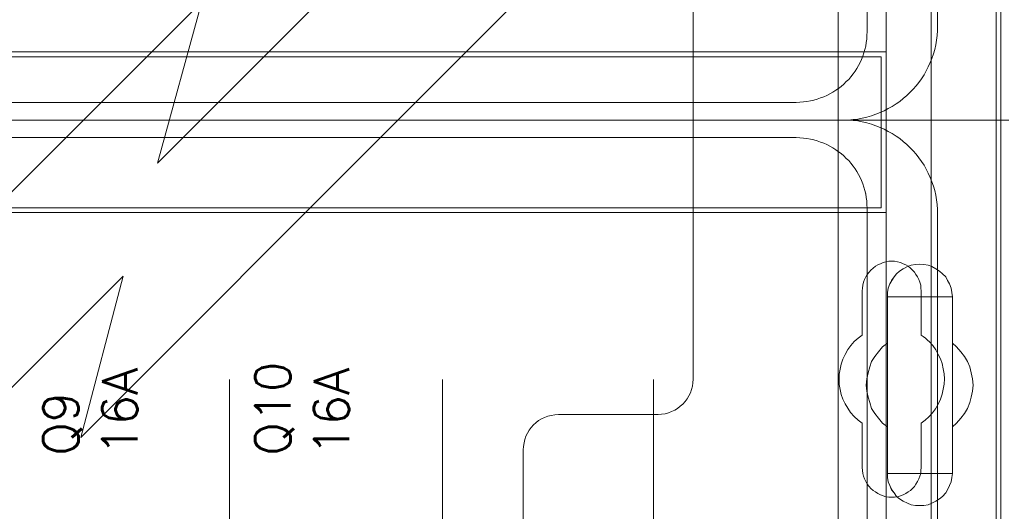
# Model space of a CAD drawing. Header units: millimetres. Extents: x 12819 to 17524, y -4386 to -1138.
# Tile 59 of 94: x 13093.34 to 13101.71, y -4209.89 to -4205.71. Entities that reach past the tile are written whole.
import ezdxf

# ---------------------------------------------------------------- set-up
doc = ezdxf.new("R2010")
doc.units = ezdxf.units.MM
doc.layers.get('0').update_dxf_attribs({"lineweight": 15})
for name, color, linetype, lineweight in [('30', 7, 'Continuous', 15), ('5', 7, 'Continuous', 15), ('50', 7, 'Continuous', 15), ('60', 7, 'Continuous', 15)]:
    doc.layers.add(name, color=color, linetype=linetype, lineweight=lineweight)
doc.styles.get("Standard").update_dxf_attribs({"font": 'romans.shx', "width": 0.7, "oblique": 15})

# ---------------------------------------------------------------- blocks, each defined once
blk = doc.blocks.new('*U361')
at = {"layer": '5', "color": 7}
for points in [[(383.557744, -401.906622), (383.557744, -78.80915), (383.557744, -73.723024), (384.176394, -73.723024), (396.755611, -73.723024), (397.374261, -73.723024), (397.374261, -78.80915), (397.374261, -148.781921), (397.374261, -173.236429), (397.374261, -298.745591), (397.374261, -323.251474), (397.374261, -401.906622)], [(397.374953, -401.90662), (397.374953, -323.251472), (397.374953, -298.745589), (397.374953, -173.236428), (397.374953, -148.781921), (397.374953, -78.80915), (397.374953, -73.723024), (396.756193, -73.723024), (384.174748, -73.723024), (383.555989, -73.723024), (383.555989, -78.80915), (383.555989, -401.90662)]]:
    blk.add_lwpolyline(points, dxfattribs=at)
for points in [[(383.555989, -401.908515), (383.555989, -78.80939), (383.555989, -401.908515)], [(397.372691, -173.23604), (397.372691, -298.74629), (397.372691, -173.23604)], [(391.858852, -267.870681), (391.497898, -268.024823), (391.188509, -268.178965), (390.827556, -268.230346), (390.466602, -268.230346), (390.105648, -268.230346), (389.744694, -268.178965), (389.435305, -268.024823), (389.074351, -267.870681), (388.764962, -267.665158), (388.507138, -267.459636), (388.300879, -267.151352), (388.094619, -266.894448), (387.939925, -266.534783), (387.78523, -266.226499), (387.733666, -265.866834), (387.733666, -265.50717), (387.733666, -261.550857), (387.321147, -261.242573), (386.960193, -260.831527), (386.650804, -260.420482), (386.39298, -260.009436), (386.238285, -259.495629), (386.083591, -259.033203), (385.980461, -258.519396), (385.928896, -258.00559), (385.980461, -257.491783), (386.083591, -256.977976), (386.238285, -256.464169), (386.39298, -256.001743), (386.650804, -255.590697), (386.960193, -255.179652), (387.321147, -254.768606), (387.733666, -254.460322), (387.733666, -250.50401), (387.733666, -250.144345), (387.78523, -249.78468), (387.939925, -249.425015), (388.094619, -249.116731), (388.300879, -248.808447), (388.507138, -248.551544), (388.764962, -248.346021), (389.074351, -248.140498), (389.435305, -247.934975), (389.744694, -247.832214), (390.105648, -247.780833), (390.466602, -247.729453), (390.827556, -247.780833), (391.188509, -247.832214), (391.497898, -247.934975), (391.858852, -248.140498), (392.168241, -248.346021), (392.426065, -248.551544), (392.68389, -248.808447), (392.838584, -249.116731), (392.993279, -249.425015), (393.147973, -249.78468), (393.199538, -250.144345), (393.251103, -250.50401), (393.251103, -254.460322), (393.612057, -254.768606), (393.97301, -255.179652), (394.282399, -255.590697), (394.540224, -256.001743), (394.746483, -256.464169), (394.849613, -256.977976), (394.952742, -257.491783), (395.004307, -258.00559), (394.952742, -258.519396), (394.849613, -259.033203), (394.746483, -259.495629), (394.540224, -260.009436), (394.282399, -260.420482), (393.97301, -260.831527), (393.612057, -261.242573), (393.251103, -261.550857), (393.251103, -265.50717), (393.199538, -265.866834), (393.147973, -266.226499), (392.993279, -266.534783), (392.838584, -266.894448), (392.68389, -267.151352), (392.426065, -267.459636), (392.168241, -267.665158), (391.858852, -267.870681)], [(389.074351, -267.870681), (389.435305, -268.024823), (389.744694, -268.178965), (390.105648, -268.230346), (390.466602, -268.230346), (390.827556, -268.230346), (391.188509, -268.178965), (391.497898, -268.024823), (391.858852, -267.870681), (392.168241, -267.665158), (392.426065, -267.459636), (392.68389, -267.151352), (392.838584, -266.894448), (392.993279, -266.534783), (393.147973, -266.226499), (393.199538, -265.866834), (393.251103, -265.50717), (393.251103, -261.550857), (393.612057, -261.242573), (393.97301, -260.831527), (394.282399, -260.420482), (394.540224, -260.009436), (394.746483, -259.495629), (394.849613, -259.033203), (394.952742, -258.519396), (395.004307, -258.00559), (394.952742, -257.491783), (394.849613, -256.977976), (394.746483, -256.464169), (394.540224, -256.001743), (394.282399, -255.590697), (393.97301, -255.179652), (393.612057, -254.768606), (393.251103, -254.460322), (393.251103, -250.50401), (393.199538, -250.144345), (393.147973, -249.78468), (392.993279, -249.425015), (392.838584, -249.116731), (392.68389, -248.808447), (392.426065, -248.551544), (392.168241, -248.346021), (391.858852, -248.140498), (391.497898, -247.934975), (391.188509, -247.832214), (390.827556, -247.780833), (390.466602, -247.729453), (390.105648, -247.780833), (389.744694, -247.832214), (389.435305, -247.934975), (389.074351, -248.140498), (388.764962, -248.346021), (388.507138, -248.551544), (388.300879, -248.808447), (388.094619, -249.116731), (387.939925, -249.425015), (387.78523, -249.78468), (387.733666, -250.144345), (387.733666, -250.50401), (387.733666, -254.460322), (387.321147, -254.768606), (386.960193, -255.179652), (386.650804, -255.590697), (386.39298, -256.001743), (386.238285, -256.464169), (386.083591, -256.977976), (385.980461, -257.491783), (385.928896, -258.00559), (385.980461, -258.519396), (386.083591, -259.033203), (386.238285, -259.495629), (386.39298, -260.009436), (386.650804, -260.420482), (386.960193, -260.831527), (387.321147, -261.242573), (387.733666, -261.550857), (387.733666, -265.50717), (387.733666, -265.866834), (387.78523, -266.226499), (387.939925, -266.534783), (388.094619, -266.894448), (388.300879, -267.151352), (388.507138, -267.459636), (388.764962, -267.665158), (389.074351, -267.870681)], [(389.074351, -267.870681), (389.435305, -268.024823), (389.744694, -268.178965), (390.105648, -268.230346), (390.466602, -268.230346), (390.827556, -268.230346), (391.188509, -268.178965), (391.497898, -268.024823), (391.858852, -267.870681), (392.168241, -267.665158), (392.426065, -267.459636), (392.68389, -267.151352), (392.838584, -266.894448), (392.993279, -266.534783), (393.147973, -266.226499), (393.199538, -265.866834), (393.251103, -265.50717), (393.251103, -261.550857), (393.612057, -261.242573), (393.97301, -260.831527), (394.282399, -260.420482), (394.540224, -260.009436), (394.746483, -259.495629), (394.849613, -259.033203), (394.952742, -258.519396), (395.004307, -258.00559), (394.952742, -257.491783), (394.849613, -256.977976), (394.746483, -256.464169), (394.540224, -256.001743), (394.282399, -255.590697), (393.97301, -255.179652), (393.612057, -254.768606), (393.251103, -254.460322), (393.251103, -250.50401), (393.199538, -250.144345), (393.147973, -249.78468), (392.993279, -249.425015), (392.838584, -249.116731), (392.68389, -248.808447), (392.426065, -248.551544), (392.168241, -248.346021), (391.858852, -248.140498), (391.497898, -247.934975), (391.188509, -247.832214), (390.827556, -247.780833), (390.466602, -247.729453), (390.105648, -247.780833), (389.744694, -247.832214), (389.435305, -247.934975), (389.074351, -248.140498), (388.764962, -248.346021), (388.507138, -248.551544), (388.300879, -248.808447), (388.094619, -249.116731), (387.939925, -249.425015), (387.78523, -249.78468), (387.733666, -250.144345), (387.733666, -250.50401), (387.733666, -254.460322), (387.321147, -254.768606), (386.960193, -255.179652), (386.650804, -255.590697), (386.39298, -256.001743), (386.238285, -256.464169), (386.083591, -256.977976), (385.980461, -257.491783), (385.928896, -258.00559), (385.980461, -258.519396), (386.083591, -259.033203), (386.238285, -259.495629), (386.39298, -260.009436), (386.650804, -260.420482), (386.960193, -260.831527), (387.321147, -261.242573), (387.733666, -261.550857), (387.733666, -265.50717), (387.733666, -265.866834), (387.78523, -266.226499), (387.939925, -266.534783), (388.094619, -266.894448), (388.300879, -267.151352), (388.507138, -267.459636), (388.764962, -267.665158), (389.074351, -267.870681)], [(393.251206, -250.504653), (393.199622, -250.144905), (393.148038, -249.785157), (392.993288, -249.425409), (392.838537, -249.117053), (392.683786, -248.808697), (392.425868, -248.551734), (392.167951, -248.346164), (391.858449, -248.140593), (391.497364, -247.935023), (391.187863, -247.832238), (390.826778, -247.780845), (390.465693, -247.729453), (390.104608, -247.780845), (389.743523, -247.832238), (389.434021, -247.935023), (389.072936, -248.140593), (388.763435, -248.346164), (388.505517, -248.551734), (388.299183, -248.808697), (388.092848, -249.117053), (387.938098, -249.425409), (387.783347, -249.785157), (387.731763, -250.144905), (387.731763, -250.504653), (393.251206, -250.504653)], [(387.731763, -254.462468), (387.731763, -250.504653), (387.731763, -254.462468)], [(393.248943, -250.504653), (393.248943, -254.462468), (393.248943, -250.504653)], [(387.734025, -254.460215), (387.321424, -254.768527), (386.960399, -255.17961), (386.650948, -255.590693), (386.393072, -256.001776), (386.238347, -256.464244), (386.083622, -256.978097), (385.980471, -257.491951), (385.928896, -258.005804), (385.980471, -258.519658), (386.083622, -259.033511), (386.238347, -259.495979), (386.393072, -260.009833), (386.650948, -260.420916), (386.960399, -260.831998), (387.321424, -261.243081), (387.734025, -261.551393), (387.734025, -254.460215)], [(393.248943, -261.551393), (393.610342, -261.243081), (393.97174, -260.831998), (394.28151, -260.420916), (394.539652, -260.009833), (394.746165, -259.495979), (394.849422, -259.033511), (394.952679, -258.519658), (395.004307, -258.005804), (394.952679, -257.491951), (394.849422, -256.978097), (394.746165, -256.464244), (394.539652, -256.001776), (394.28151, -255.590693), (393.97174, -255.17961), (393.610342, -254.768527), (393.248943, -254.460215), (393.248943, -261.551393)], [(387.731763, -265.506955), (387.731763, -261.549141), (387.731763, -265.506955)], [(393.248943, -261.549141), (393.248943, -265.506955), (393.248943, -261.549141)], [(387.731763, -265.504703), (387.731763, -265.864693), (387.783347, -266.224684), (387.938098, -266.533247), (388.092848, -266.893238), (388.299183, -267.150374), (388.505517, -267.458937), (388.763435, -267.664646), (389.072936, -267.870355), (389.434021, -268.024637), (389.743523, -268.178919), (390.104608, -268.230346), (390.465693, -268.230346), (390.826778, -268.230346), (391.187863, -268.178919), (391.497364, -268.024637), (391.858449, -267.870355), (392.167951, -267.664646), (392.425868, -267.458937), (392.683786, -267.150374), (392.838537, -266.893238), (392.993288, -266.533247), (393.148038, -266.224684), (393.199622, -265.864693), (393.251206, -265.504703), (387.731763, -265.504703)]]:
    blk.add_lwpolyline(points, close=True, dxfattribs=at)
at = {"layer": '50', "color": 7}
for points in [[(56.293786, -87.015604), (391.450601, -87.015604), (391.450601, -733.909907), (56.293786, -733.909907), (56.293786, -87.015604)], [(60.130251, -93.559401), (387.614136, -93.559401), (387.614136, -379.519945), (60.130251, -379.519945), (60.130251, -93.559401)], [(60.130251, -229.713175), (387.614136, -229.713175), (387.614136, -243.36617), (60.130251, -243.36617), (60.130251, -229.713175)]]:
    blk.add_lwpolyline(points, dxfattribs=at)
blk.add_lwpolyline([(60.541947, -230.123147), (387.204702, -230.123147), (387.204702, -242.953945), (60.541947, -242.953945), (60.541947, -230.123147)], close=True, dxfattribs=at)
blk = doc.blocks.new('*U362')
at = {"layer": '60', "color": 7}
for points in [[(50.996026, -70.999633), (396.967781, -70.999633), (396.967781, -411), (50.996026, -411), (50.996026, -70.999633)], [(396.967781, -381.064335), (396.967781, -101.06419)]]:
    blk.add_lwpolyline(points, dxfattribs=at)
at = {"layer": '60', "color": 253}
for points in [[(380.135744, -184.746816), (325.712738, -239.177273), (329.484378, -225.474677), (266.227126, -288.643388)], [(373.580276, -208.02291), (319.182582, -262.453338), (322.802345, -248.75075), (259.671657, -311.818115)]]:
    blk.add_lwpolyline(points, dxfattribs=at)
blk = doc.blocks.new('*U363')
at = {"layer": '50', "color": 7}
for points in [[(392.000283, -168.475919), (392.000283, -227.492506), (391.979283, -227.912852), (391.958283, -228.312181), (391.916283, -228.71151), (391.832282, -229.110838), (391.748282, -229.510167), (391.643282, -229.888479), (391.517282, -230.26679), (391.370282, -230.624084), (391.202281, -230.981378), (391.034281, -231.317655), (390.845281, -231.653932), (390.63528, -231.990209), (390.40428, -232.305469), (390.17328, -232.599711), (389.921279, -232.893953), (389.648279, -233.167178), (389.375278, -233.419386), (389.081278, -233.671593), (388.787277, -233.923801), (388.472277, -234.133974), (388.136276, -234.344147), (387.800276, -234.533303), (387.464275, -234.722458), (387.107275, -234.86958), (386.750274, -235.016701), (386.372273, -235.142804), (385.994273, -235.247891), (385.595272, -235.33196), (385.217271, -235.416029), (384.818271, -235.458064), (384.41927, -235.500099), (383.999269, -235.500099), (64.000731, -235.500099)], [(67.97014, -234.008879), (379.96686, -234.008879), (380.28186, -233.987861), (380.59686, -233.966844), (380.890859, -233.924808), (381.184859, -233.882773), (381.478859, -233.819721), (381.772859, -233.73565), (382.045858, -233.630562), (382.318858, -233.525474), (382.591858, -233.420386), (382.843858, -233.273263), (383.095858, -233.147158), (383.347857, -232.979017), (383.578857, -232.810876), (383.809857, -232.642735), (384.019857, -232.453577), (384.229857, -232.243401), (384.439856, -232.054243), (384.628856, -231.823049), (384.817856, -231.591856), (384.985856, -231.360662), (385.132856, -231.129469), (385.279856, -230.877258), (385.405855, -230.604029), (385.531855, -230.351818), (385.636855, -230.078589), (385.741855, -229.805361), (385.825855, -229.511114), (385.888855, -229.216868), (385.930855, -228.922622), (385.972855, -228.628375), (385.993855, -228.313112), (386.014855, -227.997848), (386.014855, -93.001856)]]:
    blk.add_lwpolyline(points, dxfattribs=at)
blk = doc.blocks.new('*U364')
at = {"layer": '30', "color": 7}
blk.add_lwpolyline([(371.226248, -213.482917), (371.226248, -235.500099), (398.055531, -235.500099)], dxfattribs=at)
blk.add_lwpolyline([(371.226248, -213.482917), (371.226248, -235.500099), (398.055531, -235.500099)], dxfattribs=at)
blk = doc.blocks.new('*U372')
at = {"layer": '50', "color": 7}
for points in [[(64.000731, -235.500099), (383.999269, -235.500099), (384.41927, -235.521116), (384.818271, -235.542133), (385.217271, -235.584168), (385.595272, -235.668237), (385.994273, -235.752306), (386.372273, -235.857393), (386.750274, -235.983497), (387.107275, -236.130618), (387.464275, -236.277739), (387.800276, -236.466895), (388.136276, -236.65605), (388.472277, -236.866223), (388.787277, -237.076396), (389.081278, -237.328604), (389.375278, -237.580812), (389.648279, -237.833019), (389.921279, -238.106244), (390.17328, -238.400487), (390.40428, -238.715746), (390.63528, -239.009988), (390.845281, -239.346265), (391.034281, -239.682542), (391.202281, -240.018819), (391.370282, -240.376113), (391.517282, -240.754424), (391.643282, -241.111719), (391.748282, -241.49003), (391.832282, -241.889359), (391.916283, -242.288688), (391.958283, -242.688016), (391.979283, -243.087345), (392.000283, -243.507691), (392.000283, -302.524279)], [(386.014855, -377.998341), (386.014855, -243.00235), (385.993855, -242.687086), (385.972855, -242.371822), (385.930855, -242.077576), (385.888855, -241.783329), (385.825855, -241.489083), (385.741855, -241.194837), (385.636855, -240.921608), (385.531855, -240.648379), (385.405855, -240.396168), (385.279856, -240.12294), (385.132856, -239.870729), (384.985856, -239.639535), (384.817856, -239.408341), (384.628856, -239.177148), (384.439856, -238.945954), (384.229857, -238.756796), (384.019857, -238.54662), (383.809857, -238.357462), (383.578857, -238.189321), (383.347857, -238.02118), (383.095858, -237.85304), (382.843858, -237.726934), (382.591858, -237.579811), (382.318858, -237.474723), (382.045858, -237.369635), (381.772859, -237.264547), (381.478859, -237.180477), (381.184859, -237.117424), (380.890859, -237.075389), (380.59686, -237.033354), (380.28186, -237.012336), (379.96686, -236.991318), (67.97014, -236.991318)], [(386.014855, -277.515554), (386.014855, -243.002694), (385.993855, -242.687412), (385.972855, -242.37213), (385.930855, -242.077867), (385.888855, -241.783604), (385.825855, -241.48934), (385.741855, -241.195077), (385.636855, -240.921833), (385.531855, -240.648589), (385.405855, -240.396363), (385.279856, -240.123119), (385.132856, -239.870893), (384.985856, -239.639687), (384.817856, -239.40848), (384.628856, -239.177273), (384.439856, -238.946066), (384.229857, -238.756897), (384.019857, -238.546709), (383.809857, -238.35754), (383.578857, -238.18939), (383.347857, -238.021239), (383.095858, -237.853089), (382.843858, -237.726976), (382.591858, -237.579845), (382.318858, -237.474751), (382.045858, -237.369657), (381.772859, -237.264563), (381.478859, -237.180488), (381.184859, -237.117431), (380.890859, -237.075394), (380.59686, -237.033356), (380.28186, -237.012337), (379.96686, -236.991318), (67.97014, -236.991318)], [(386.014855, -277.515554), (386.014855, -243.002694), (385.993855, -242.687412), (385.972855, -242.37213), (385.930855, -242.077867), (385.888855, -241.783604), (385.825855, -241.48934), (385.741855, -241.195077), (385.636855, -240.921833), (385.531855, -240.648589), (385.405855, -240.396363), (385.279856, -240.123119), (385.132856, -239.870893), (384.985856, -239.639687), (384.817856, -239.40848), (384.628856, -239.177273), (384.439856, -238.946066), (384.229857, -238.756897), (384.019857, -238.546709), (383.809857, -238.35754), (383.578857, -238.18939), (383.347857, -238.021239), (383.095858, -237.853089), (382.843858, -237.726976), (382.591858, -237.579845), (382.318858, -237.474751), (382.045858, -237.369657), (381.772859, -237.264563), (381.478859, -237.180488), (381.184859, -237.117431), (380.890859, -237.075394), (380.59686, -237.033356), (380.28186, -237.012337), (379.96686, -236.991318), (67.97014, -236.991318)], [(331.833839, -277.556101), (331.833839, -257.546274)], [(349.934895, -277.556101), (349.934895, -257.546274)], [(367.848199, -277.556101), (367.848199, -257.546274)]]:
    blk.add_lwpolyline(points, dxfattribs=at)
blk = doc.blocks.new('*U373')
at = {"layer": '30', "color": 7}
for points in [[(398.055531, -235.500099), (371.226248, -235.500099), (371.226248, -257.51728), (371.203871, -257.809942), (371.159118, -258.102604), (371.091989, -258.395266), (371.002484, -258.665416), (370.868226, -258.935565), (370.711591, -259.183202), (370.53258, -259.408327), (370.353569, -259.633451), (370.129805, -259.813551), (369.906041, -259.993651), (369.659901, -260.151238), (369.391384, -260.2638), (369.122868, -260.376362), (368.854351, -260.4439), (368.541082, -260.488925), (368.250189, -260.511437), (359.769539, -260.511437), (359.478646, -260.53395), (359.165377, -260.578974), (358.874484, -260.646512), (358.605967, -260.759074), (358.337451, -260.871636), (358.091311, -261.029224), (357.867547, -261.209323), (357.666159, -261.389423), (357.464772, -261.614547), (357.285761, -261.839672), (357.151503, -262.087309), (357.017244, -262.357458), (356.927739, -262.627608), (356.86061, -262.92027), (356.815857, -263.212932), (356.79348, -263.505594), (356.79348, -357.495097)], [(398.055531, -235.500099), (371.226248, -235.500099), (371.226248, -257.51728), (371.203871, -257.809942), (371.159118, -258.102604), (371.091989, -258.395266), (371.002484, -258.665416), (370.868226, -258.935565), (370.711591, -259.183202), (370.53258, -259.408327), (370.353569, -259.633451), (370.129805, -259.813551), (369.906041, -259.993651), (369.659901, -260.151238), (369.391384, -260.2638), (369.122868, -260.376362), (368.854351, -260.4439), (368.541082, -260.488925), (368.250189, -260.511437), (359.769539, -260.511437), (359.478646, -260.53395), (359.165377, -260.578974), (358.874484, -260.646512), (358.605967, -260.759074), (358.337451, -260.871636), (358.091311, -261.029224), (357.867547, -261.209323), (357.666159, -261.389423), (357.464772, -261.614547), (357.285761, -261.839672), (357.151503, -262.087309), (357.017244, -262.357458), (356.927739, -262.627608), (356.86061, -262.92027), (356.815857, -263.212932), (356.79348, -263.505594), (356.79348, -357.495097)], [(385.590808, -265.01477), (385.590808, -261.254622), (385.232768, -260.984432), (384.897106, -260.66921), (384.606198, -260.331472), (384.360046, -259.971219), (384.136271, -259.588449), (383.957251, -259.20568), (383.800609, -258.800394), (383.711099, -258.372593), (383.643966, -257.967307), (383.621589, -257.51699), (383.643966, -257.089189), (383.711099, -256.661388), (383.800609, -256.233587), (383.957251, -255.805785), (384.136271, -255.4005), (384.360046, -254.995215), (384.628576, -254.634961), (384.919483, -254.319739), (385.255146, -254.027033), (385.590808, -253.756843), (385.590808, -250.019211), (385.613185, -249.771536), (385.635563, -249.523862), (385.702695, -249.276188), (385.792205, -249.051029), (385.904093, -248.82587), (386.01598, -248.623228), (386.172623, -248.420585), (386.329265, -248.240458), (386.508285, -248.082847), (386.709683, -247.925236), (386.91108, -247.812657), (387.134855, -247.700078), (387.35863, -247.610014), (387.604782, -247.542467), (387.850935, -247.497435), (388.097087, -247.497435), (388.34324, -247.497435), (388.589392, -247.542467), (388.835544, -247.610014), (389.059319, -247.700078), (389.283094, -247.812657), (389.484492, -247.925236), (389.685889, -248.082847), (389.864909, -248.240458), (390.021551, -248.420585), (390.155816, -248.623228), (390.290081, -248.82587), (390.401969, -249.051029), (390.491479, -249.276188), (390.558611, -249.523862), (390.580989, -249.771536), (390.603366, -250.019211), (390.603366, -253.756843), (390.782386, -253.891938), (390.961406, -254.027033), (391.140426, -254.184644), (391.297069, -254.342255), (391.587976, -254.657477), (391.834128, -255.017731), (392.057903, -255.4005), (392.236923, -255.78327), (392.371188, -256.188555), (392.483076, -256.616356), (392.550208, -257.044157), (392.572586, -257.471959), (392.550208, -257.922276), (392.483076, -258.350077), (392.393566, -258.777878), (392.236923, -259.20568), (392.057903, -259.633481), (391.811751, -260.038766), (391.565598, -260.376504), (391.252314, -260.691726), (390.939029, -260.984432), (390.603366, -261.254622), (390.603366, -265.01477), (390.580989, -265.262444), (390.558611, -265.510119), (390.491479, -265.757793), (390.401969, -265.982952), (390.290081, -266.20811), (390.155816, -266.410753), (390.021551, -266.613396), (389.864909, -266.793523), (389.685889, -266.951134), (389.484492, -267.086229), (389.283094, -267.221324), (389.059319, -267.333903), (388.835544, -267.423967), (388.589392, -267.491514), (388.34324, -267.51403), (388.097087, -267.536546), (387.850935, -267.51403), (387.604782, -267.491514), (387.35863, -267.423967), (387.134855, -267.333903), (386.91108, -267.221324), (386.709683, -267.086229), (386.508285, -266.951134), (386.329265, -266.793523), (386.172623, -266.613396), (386.01598, -266.410753), (385.904093, -266.20811), (385.792205, -265.982952), (385.702695, -265.757793), (385.635563, -265.510119), (385.613185, -265.262444), (385.590808, -265.01477)]]:
    blk.add_lwpolyline(points, dxfattribs=at)
blk = doc.blocks.new('*U381')
blk = doc.blocks.new('*U382')

msp = doc.modelspace()

# ---------------------------------------------------------------- block references
at = {"xscale": 0.1000000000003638, "yscale": 0.1000000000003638, "zscale": 0.1000000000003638}
for name in ['*U361', '*U362', '*U364', '*U363', '*U373', '*U372']:
    msp.add_blockref(name, (13061.9398, -4183.0131), dxfattribs=at)
ref = msp.add_blockref('*U381', (13061.9398, -4183.0131), dxfattribs=dict(xscale=0.1000000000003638, yscale=0.1000000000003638, zscale=0.1000000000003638))
ref.add_attrib('Oznakowanie', 'Q9', (13093.8398, -4209.4131), dxfattribs={"height": 0.3, "rotation": 90, "flags": 2})
ref.add_attrib('Pr¹d znamionowy', '16A', (13094.3398, -4209.4131), dxfattribs={"height": 0.3, "rotation": 90, "flags": 2})
ref = msp.add_blockref('*U382', (13061.9398, -4183.0131), dxfattribs=dict(xscale=0.1000000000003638, yscale=0.1000000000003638, zscale=0.1000000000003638))
ref.add_attrib('Oznakowanie', 'Q10', (13095.6398, -4209.4131), dxfattribs={"height": 0.3, "rotation": 90, "flags": 2})
ref.add_attrib('Pr¹d znamionowy', '16A', (13096.1398, -4209.4131), dxfattribs={"height": 0.3, "rotation": 90, "flags": 2})

doc.saveas('drawing.dxf')
